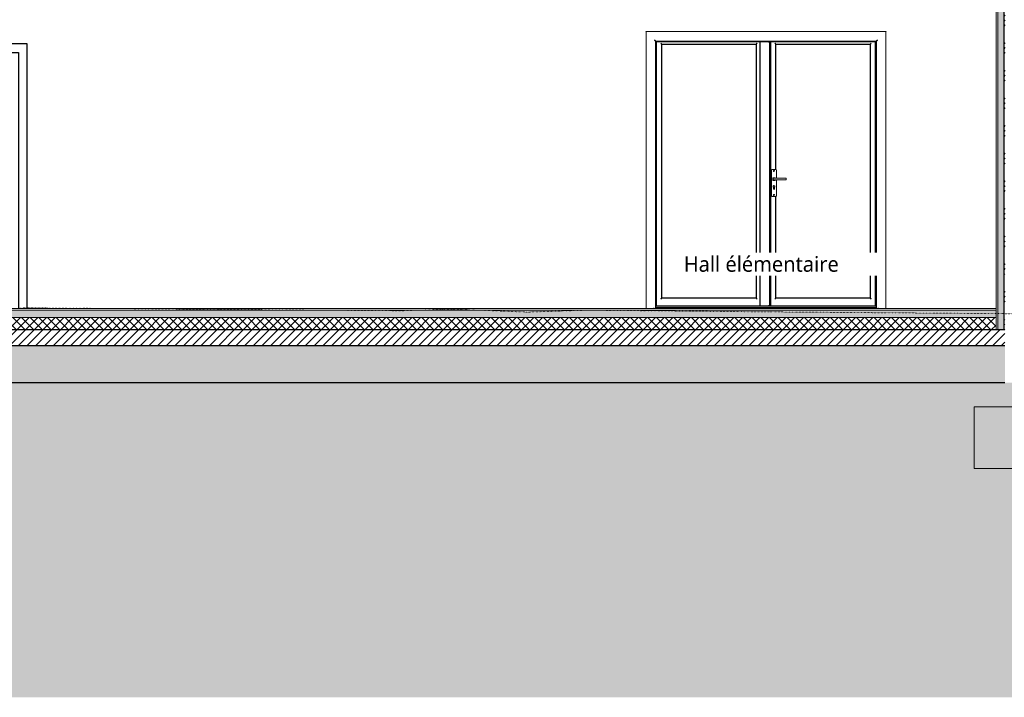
# Model space of a CAD drawing. Header units: millimetres. Extents: x -21851 to 219842, y -3161 to 6433.
# Tile 71 of 81: x 196793 to 204797, y -3161 to 2346. Entities that reach past the tile are written whole.
import ezdxf

# ---------------------------------------------------------------- set-up
doc = ezdxf.new("R2010")
doc.units = ezdxf.units.MM
doc.linetypes.add('A-pointilles', pattern=[0.53, 0, -0.53])
for name, color, linetype, lineweight in [('A-AREA-IDEN', 2, 'Continuous', 9), ('A-DOOR', 31, 'Continuous', 25), ('A-DOOR-FRAM', 31, 'Continuous', 25), ('A-FLOR-FNSH', 192, 'Continuous', 13), ('A-FLOR-MCUT', 51, 'Continuous', 13), ('A-FLOR-PATT', 8, 'Continuous', 13), ('A-WALL', 113, 'Continuous', 13), ('A-WALL-FNSH', 113, 'Continuous', 13), ('A-WALL-PATT', 111, 'Continuous', 13), ('C-TOPO-FNSH', 192, 'A-pointilles', 13), ('C-TOPO-MCUT', 51, 'Continuous', 25), ('C-TOPO-PATT', 8, 'Continuous', 100), ('S-FNDN', 32, 'Continuous', 13)]:
    doc.layers.add(name, color=color, linetype=linetype, lineweight=lineweight)
doc.styles.add('Trebuchet MS_1', font='trebuc.ttf', dxfattribs={"height": 125})

# ---------------------------------------------------------------- blocks, each defined once
blk = doc.blocks.new('Ouverture en rectangle - Ouverture en rectangle 320cm-7305560-COUPE LL_50')
at = {"layer": 'A-DOOR-FRAM', "color": 20}
for p, q in [((9331.8, 2150), (9331.8, 0)), ((12631.8, 2150), (9331.8, 2150)), ((12631.8, 4.1), (12631.8, 2150)), ((9401.8, 2080), (9401.8, 0)), ((9401.8, 2080), (12561.8, 2080)), ((12561.8, 2080), (12561.8, 1.9))]:
    blk.add_line(p, q, dxfattribs=at)
blk = doc.blocks.new('Porte d_entrée double - Panneau vitré - 140cm x 205cm - secondaire similaire-8513312-COUPE LL_50')
at = {"layer": 'A-DOOR', "color": 20}
for p, q in [((17747, 21.8), (17747, 2166)), ((18589, 2166), (17747, 2166)), ((18589, 2166), (18589, 21.8)), ((18589, 2166), (18591.5, 2166)), ((18658, 2166), (18591.5, 2166)), ((18651.1, 2166), (18651.1, 2170)), ((18654.9, 2170), (18654.9, 2166)), ((18658, 2166), (18669, 2166)), ((18669, 24), (18669, 2166)), ((19529, 2166), (18674, 2166)), ((18674, 2166), (18674, 21.8)), ((19529, 21.8), (19529, 2166)), ((17791, 83), (17791, 2147)), ((17791, 2147), (18558, 2147)), ((18558, 2147), (18558, 83)), ((18718, 1129.2), (18718, 2147)), ((18718, 2147), (19485, 2147)), ((19485, 2147), (19485, 83)), ((18718, 83), (18718, 909.2)), ((18558, 83), (17791, 83)), ((19485, 83), (18718, 83)), ((17747, 19.9), (17743, 19.9)), ((17747, 21.8), (17747, 19.8)), ((17747, 19.8), (18668.6, 19.8)), ((18591.5, 21.8), (18589, 21.8)), ((18591.5, 21.8), (18658, 21.8)), ((18638, 16.5), (18638, 19.9)), ((18638, 19.9), (18638, 16.5)), ((18667.8, 21.8), (18658, 21.8)), ((18668.6, 19.8), (18668.9, 19.8)), ((18674, 19.9), (18668.9, 19.9)), ((18674, 21.8), (18674, 19.8)), ((18674, 19.8), (19529, 19.8)), ((19529, 21.8), (19529, 19.8)), ((19533, 19.9), (19529, 19.9))]:
    blk.add_line(p, q, dxfattribs=at)
at = {"layer": 'A-DOOR', "color": 30, "lineweight": 13}
for p, q in [((18683, 1124.2), (18683, 914.2)), ((18718, 1129.2), (18688, 1129.2)), ((18723, 1057.2), (18723, 1124.2)), ((18693.5, 1041.5), (18693.5, 1058.6)), ((18695.5, 1060.6), (18708.5, 1060.6)), ((18696.3, 1046), (18696.3, 1055.3)), ((18803, 1057.3), (18698.3, 1057.3)), ((18698.3, 1044), (18803, 1044)), ((18723, 914.2), (18723, 1044.1)), ((18803, 1055.3), (18803, 1057.3)), ((18803, 1055.3), (18803, 1046)), ((18803, 1044), (18803, 1046)), ((18708.5, 1039.5), (18695.5, 1039.5)), ((18698.9, 970.8), (18698.9, 984.8)), ((18707.1, 984.8), (18707.1, 970.8)), ((18688, 909.2), (18718, 909.2)), ((17725, 5), (17725, 1.3)), ((17725, 0), (17725, 1.3)), ((17743, 16.5), (19533, 16.5)), ((17743, 7.3), (19533, 7.3)), ((19551, 1.3), (19551, 5)), ((19551, 1.3), (19551, 0))]:
    blk.add_line(p, q, dxfattribs=at)
at = {"layer": 'A-DOOR', "color": 20, "flags": 128}
blk.add_lwpolyline([(18669, 24), (18669, 21.9), (18668.9, 19.8)], dxfattribs=at)
at = {"layer": 'A-DOOR', "color": 30, "lineweight": 13}
for centre, radius, start, end in [((18688, 1124.2), 5, 90, 180), ((18688, 1124.2), 5, 90, 135), ((18718, 1124.2), 5, 360, 90), ((18718, 1124.2), 5, 45, 90), ((18695.5, 1058.6), 2, 90, 180), ((18695.5, 1041.5), 2, 180, 270), ((18703, 1116.3), 3.95, 0, 180), ((18703, 1116.3), 3.95, 180, 0), ((18708.5, 1055.6), 5, 19.70824, 90), ((18708.5, 1044.5), 5, 270, 354.17619), ((18703, 990.5), 7.05, 90, 234.05746), ((18702.6, 970.8), 3.74, 180, 276.20136), ((18703, 990.5), 7.05, 305.94254, 90), ((18703.4, 970.8), 3.74, 263.79864, 0), ((18688, 914.2), 5, 180, 270), ((18688, 914.2), 5, 225, 270), ((18703, 921.3), 3.95, 0, 180), ((18703, 921.3), 3.95, 180, 0), ((18718, 914.2), 5, 270, 360), ((18718, 914.2), 5, 270, 315)]:
    blk.add_arc(centre, radius, start, end, dxfattribs=at)
at = {"layer": 'A-DOOR', "color": 20}
for points, knots in [([(17791, 2147), (17791, 2147), (17790.9, 2147.1), (17790.5, 2147.5), (17790.1, 2147.9), (17789.7, 2148.3), (17789.3, 2148.7), (17788.8, 2149.2), (17788.4, 2149.6), (17787.9, 2150.1), (17787.4, 2150.6), (17786.7, 2151.3), (17785.5, 2152.5), (17784.6, 2153.4), (17784, 2154)], [-1, -1, -1, -1, -0.833333, -0.75, -0.666667, -0.583333, -0.541667, -0.5, -0.416667, -0.375, -0.333333, -0.25, -0.166667, 0, 0, 0, 0]), ([(18565, 2154), (18564.4, 2153.4), (18563.5, 2152.5), (18562.3, 2151.3), (18561.6, 2150.6), (18561.1, 2150.1), (18560.6, 2149.6), (18560.1, 2149.1), (18559.7, 2148.7), (18559.3, 2148.3), (18558.9, 2147.9), (18558.5, 2147.5), (18558.1, 2147.1), (18558, 2147), (18558, 2147)], [0, 0, 0, 0, 0.166667, 0.25, 0.333333, 0.375, 0.416667, 0.5, 0.541667, 0.583333, 0.666667, 0.75, 0.833333, 1, 1, 1, 1]), ([(18718, 2147), (18718, 2147), (18717.9, 2147.1), (18717.5, 2147.5), (18717.1, 2147.9), (18716.7, 2148.3), (18716.3, 2148.7), (18715.8, 2149.1), (18715.3, 2149.7), (18714.6, 2150.4), (18714.1, 2150.9), (18713.5, 2151.5), (18712.5, 2152.5), (18711.6, 2153.4), (18711, 2154)], [0, 0, 0, 0, 0.166667, 0.25, 0.333333, 0.416667, 0.458333, 0.5, 0.583333, 0.666667, 0.708333, 0.75, 0.833333, 1, 1, 1, 1]), ([(19492, 2154), (19491.4, 2153.4), (19490.5, 2152.5), (19489.3, 2151.3), (19488.6, 2150.6), (19488.1, 2150.1), (19487.6, 2149.6), (19487.1, 2149.2), (19486.7, 2148.7), (19486.3, 2148.3), (19485.9, 2147.9), (19485.5, 2147.5), (19485.1, 2147.1), (19485, 2147), (19485, 2147)], [-1, -1, -1, -1, -0.833333, -0.75, -0.666667, -0.625, -0.583333, -0.5, -0.458333, -0.416667, -0.333333, -0.25, -0.166667, 0, 0, 0, 0]), ([(17784, 76), (17784.6, 76.6), (17785.5, 77.5), (17786.7, 78.7), (17787.4, 79.4), (17787.9, 79.9), (17788.4, 80.4), (17788.8, 80.9), (17789.3, 81.3), (17789.7, 81.7), (17790.1, 82.1), (17790.5, 82.5), (17790.9, 82.9), (17791, 83), (17791, 83)], [0, 0, 0, 0, 0.166667, 0.25, 0.333333, 0.375, 0.416667, 0.5, 0.541667, 0.583333, 0.666667, 0.75, 0.833333, 1, 1, 1, 1]), ([(18565, 76), (18564.4, 76.6), (18563.5, 77.5), (18562.3, 78.7), (18561.6, 79.4), (18561.1, 79.9), (18560.6, 80.4), (18560.1, 80.8), (18559.7, 81.3), (18559.3, 81.7), (18558.9, 82.1), (18558.5, 82.5), (18558.1, 82.9), (18558, 83), (18558, 83)], [0, 0, 0, 0, 0.166667, 0.25, 0.333333, 0.375, 0.416667, 0.5, 0.541667, 0.583333, 0.666667, 0.75, 0.833333, 1, 1, 1, 1]), ([(18718, 83), (18718, 83), (18717.9, 82.9), (18717.5, 82.5), (18717.1, 82.1), (18716.7, 81.7), (18716.3, 81.3), (18715.8, 80.8), (18715.3, 80.3), (18714.6, 79.6), (18714.1, 79.1), (18713.5, 78.5), (18712.5, 77.5), (18711.6, 76.6), (18711, 76)], [0, 0, 0, 0, 0.166667, 0.25, 0.333333, 0.416667, 0.458333, 0.5, 0.583333, 0.666667, 0.708333, 0.75, 0.833333, 1, 1, 1, 1]), ([(19485, 83), (19485, 83), (19485.1, 82.9), (19485.5, 82.5), (19485.9, 82.1), (19486.3, 81.7), (19486.7, 81.3), (19487.1, 80.9), (19487.7, 80.3), (19488.4, 79.6), (19488.9, 79.1), (19489.5, 78.5), (19490.5, 77.5), (19491.4, 76.6), (19492, 76)], [0, 0, 0, 0, 0.166667, 0.25, 0.333333, 0.416667, 0.458333, 0.5, 0.583333, 0.666667, 0.708333, 0.75, 0.833333, 1, 1, 1, 1]), ([(18668.6, 19.8), (18668.5, 19.8), (18668.4, 19.9), (18668.3, 20), (18668.2, 20.1), (18668.1, 20.2), (18668.1, 20.4), (18668, 20.6), (18667.9, 20.7), (18667.9, 21), (18667.8, 21.4), (18667.8, 21.7), (18667.8, 21.8)], [0, 0, 0, 0, 0.142857, 0.285714, 0.357143, 0.428571, 0.5, 0.571429, 0.642857, 0.714286, 0.857143, 1, 1, 1, 1])]:
    blk.add_open_spline(points, degree=3, knots=knots, dxfattribs=at)
at = {"layer": 'A-DOOR', "color": 30, "lineweight": 13}
for points, knots in [([(18696.3, 1055.3), (18696.3, 1055.5), (18696.4, 1055.7), (18696.5, 1056.1), (18696.6, 1056.3), (18696.7, 1056.5), (18696.9, 1056.7), (18697.1, 1056.9), (18697.3, 1057), (18697.4, 1057.1), (18697.6, 1057.2), (18697.9, 1057.3), (18698.2, 1057.3), (18698.3, 1057.3)], [0, 0, 0, 0, 0.166667, 0.25, 0.333333, 0.416667, 0.5, 0.583333, 0.666667, 0.708333, 0.75, 0.833333, 1, 1, 1, 1]), ([(18698.3, 1044), (18698.2, 1044), (18697.9, 1044), (18697.6, 1044.1), (18697.4, 1044.2), (18697.2, 1044.3), (18697.1, 1044.4), (18696.9, 1044.6), (18696.7, 1044.8), (18696.6, 1045), (18696.5, 1045.2), (18696.4, 1045.5), (18696.3, 1045.8), (18696.3, 1046)], [0, 0, 0, 0, 0.166667, 0.25, 0.333333, 0.375, 0.416667, 0.5, 0.583333, 0.666667, 0.75, 0.833333, 1, 1, 1, 1])]:
    blk.add_open_spline(points, degree=3, knots=knots, dxfattribs=at)
at = {"layer": 'A-DOOR-FRAM', "color": 20}
for p, q in [((17743, 5.4), (17743, 2170)), ((17743, 2170), (19533, 2170)), ((19533, 2170), (19533, 5.4))]:
    blk.add_line(p, q, dxfattribs=at)
for points, knots in [([(17665.5, 2247.5), (17665.3, 2247.7), (17665, 2248), (17664.5, 2248.5), (17664.3, 2248.7), (17664.1, 2248.9), (17663.9, 2249.1), (17663.8, 2249.2), (17663.6, 2249.4), (17663.5, 2249.5), (17663.3, 2249.7), (17663.2, 2249.8), (17663, 2250), (17663, 2250), (17663, 2250)], [-1, -1, -1, -1, -0.833333, -0.75, -0.666667, -0.625, -0.583333, -0.5, -0.458333, -0.416667, -0.333333, -0.25, -0.166667, 0, 0, 0, 0]), ([(19613, 2250), (19613, 2250), (19613, 2250), (19612.8, 2249.8), (19612.7, 2249.7), (19612.5, 2249.5), (19612.4, 2249.4), (19612.2, 2249.2), (19612, 2249), (19611.8, 2248.8), (19611.6, 2248.6), (19611.4, 2248.4), (19611, 2248), (19610.7, 2247.7), (19610.5, 2247.5)], [0, 0, 0, 0, 0.166667, 0.25, 0.333333, 0.416667, 0.458333, 0.5, 0.583333, 0.666667, 0.708333, 0.75, 0.833333, 1, 1, 1, 1]), ([(17743, 2170), (17743, 2170), (17742.8, 2170.2), (17742.2, 2170.8), (17741.6, 2171.4), (17740.9, 2172.1), (17740.3, 2172.7), (17739.6, 2173.4), (17738.9, 2174.1), (17738.1, 2174.9), (17737.3, 2175.7), (17736.2, 2176.8), (17734.4, 2178.6), (17733, 2180), (17732, 2181)], [-1, -1, -1, -1, -0.833333, -0.75, -0.666667, -0.583333, -0.541667, -0.5, -0.416667, -0.375, -0.333333, -0.25, -0.166667, 0, 0, 0, 0]), ([(19544, 2181), (19543, 2180), (19541.6, 2178.6), (19539.8, 2176.8), (19538.7, 2175.7), (19537.9, 2174.9), (19537.1, 2174.1), (19536.4, 2173.4), (19535.7, 2172.7), (19535.1, 2172.1), (19534.4, 2171.4), (19533.8, 2170.8), (19533.2, 2170.2), (19533, 2170), (19533, 2170)], [0, 0, 0, 0, 0.166667, 0.25, 0.333333, 0.375, 0.416667, 0.5, 0.541667, 0.583333, 0.666667, 0.75, 0.833333, 1, 1, 1, 1])]:
    blk.add_open_spline(points, degree=3, knots=knots, dxfattribs=at)

msp = doc.modelspace()

# ---------------------------------------------------------------- hatches: boundary and pattern name
at = {"layer": 'A-FLOR-PATT'}
h = msp.add_hatch(dxfattribs=at)
h.set_pattern_fill('FP_110', color=30, style=0, pattern_type=2)
h.set_pattern_definition([(0, (189704.476, 3183.113), (203.2, 50.8), [16.764, -135.636, 16.764, -135.636, -812.8]), (0, (189704.476, 3183.113), (203.2, 50.8), [-304.8, 16.764, -288.036, 16.764, -135.636, -355.6]), (0, (189704.476, 3183.113), (203.2, 50.8), [-762, 16.764, -84.836, 16.764, -237.236]), (120, (189780.676, 3208.513), (-145.59409, 150.57636), [16.764, -135.636, 16.764, -135.636, -812.8]), (120, (189780.676, 3208.513), (-145.59409, 150.57636), [-304.8, 16.764, -288.036, 16.764, -135.636, -355.6]), (120, (189780.676, 3208.513), (-145.59409, 150.57636), [-762, 16.764, -84.836, 16.764, -237.236]), (240, (189806.076, 3310.113), (-57.60591, -201.37636), [16.764, -135.636, 16.764, -135.636, -812.8]), (240, (189806.076, 3310.113), (-57.60591, -201.37636), [-304.8, 16.764, -288.036, 16.764, -135.636, -355.6]), (240, (189806.076, 3310.113), (-57.60591, -201.37636), [-762, 16.764, -84.836, 16.764, -237.236])])
h.paths.add_polyline_path([(187995.4, -75), (204729.5, -75), (204729.5, -15), (182259.4, -15), (182259.4, -75), (187900.9, -75)])
h.paths.add_polyline_path([(172683.5, -75), (172696, -75), (172696, -15), (172683.5, -15), (172683.5, -50)])
h.paths.add_polyline_path([(217030.6, -75), (217030.6, -15), (215091.1, -15), (215091.1, -75), (217007.4, -75)])
h.paths.add_polyline_path([(172759, -75), (182161.4, -75), (182161.4, -15), (172759, -15)])
h.paths.add_polyline_path([(214928.3, -75), (215020.1, -75), (215020.1, -15), (212914.7, -15), (212914.7, -75), (214550.3, -75)])
h = msp.add_hatch(dxfattribs=at)
h.set_pattern_fill('FP_52', color=30, angle=-135, style=0, pattern_type=2)
h.set_pattern_definition([(225, (194894.753, -6e-11), (35.35534, -35.35534), []), (315, (194894.753, -6e-11), (35.35534, 35.35534), [])])
h.paths.add_polyline_path([(204722.2, -175), (204729.5, -175), (204729.5, -75), (182259.4, -75), (182259.4, -175), (204344.2, -175)])
h.paths.add_polyline_path([(172683.5, -175), (172696, -175), (172696, -75), (172683.5, -75), (172683.5, -132.1)])
h.paths.add_polyline_path([(213038.3, -175), (215020.1, -175), (215020.1, -75), (212914.7, -75), (212914.7, -175)])
h.paths.add_polyline_path([(217093.6, -175), (217093.6, -75), (215091.1, -75), (215091.1, -175), (217007.4, -175)])
h.paths.add_polyline_path([(181474.8, -175), (182161.4, -175), (182161.4, -75), (172759, -75), (172759, -175), (181285.8, -175)])
h = msp.add_hatch(dxfattribs=at)
h.set_pattern_fill('FP_53', color=30, angle=-135, style=0, pattern_type=2)
h.set_pattern_definition([(225, (194894.753, -6e-11), (35.35534, -35.35534), [])])
h.paths.add_polyline_path([(190736, -305), (204802, -305), (204802, -175), (172683.5, -175), (172683.5, -305), (190358, -305)])
h.paths.add_polyline_path([(217106.1, -305), (217106.1, -175), (212816.7, -175), (212816.7, -305), (216818.4, -305)])
h = msp.add_hatch(dxfattribs=at)
h.set_pattern_fill('FP_109', color=30, angle=48.0128, style=0, pattern_type=2)
h.set_pattern_definition([(48.0128, (194804.7525, -125), (1000.0001228, 1125.000363), [16.817, -1664.886]), (4.9698, (194816.0025, -112.5), (-1500.0002544, -125.0019374), [28.858, -2856.991]), (312.5108, (194844.752, -110), (-1250.0084237, 1374.9927108), [20.348, -2014.504]), (87.2738, (194893.502, -78.7496), (-124.9955135, -2500.0002372), [26.28, -2601.695]), (112.8338, (194894.7517, -52.5), (625.0042988, -1499.9985455), [25.769, -2551.172]), (177.2738, (194884.752, -28.75), (2500.0002372, -124.9955135), [26.28, -2601.695]), (217.6938, (194858.5025, -27.5), (1625.0092492, 1249.98715025), [34.754, -3440.606]), (252.2558, (194831.002, -48.7506), (-874.977428, -2750.0070075), [32.811, -3248.29]), (301.4298, (194821.0025, -80), (1000.0070216, -1624.9956933), [26.369, -2610.509]), (355.2368, (194834.752, -102.5), (-1375.000835, 124.9897056), [30.104, -1475.095]), (42.3978, (194864.7524, -104.9997), (1499.99125934, 1375.0101043), [38.931, -3854.172]), (318.8138, (194769.752, -77.499), (874.996347, -750.0041633), [13.288, -1315.48]), (351.4688, (194779.752, -86.2504), (-1624.9983925, 250.0125126), [25.28, -2502.689]), (44.9998, (194804.75, -90), (0.00044, 124.9995), [17.678, -159.099]), (23.1988, (194813.502, -105), (-624.998536, -250.00238), [9.52, -942.452]), (111.8018, (194822.252, -101.25), (125.00263, -374.999556), [13.463, -659.683]), (210.9638, (194817.252, -88.75), (-375.00016, -250.000118), [21.866, -707.003]), (341.5648, (194798.502, -100), (-249.99932, 125.000556), [15.811, -379.473]), (196.3898, (194894.752, -101.25), (-1249.9981067, -375.0054432), [22.15, -2192.856]), (250.3458, (194873.502, -107.5), (500.008526, 1374.9965492), [18.583, -1839.676]), (113.1988, (194798.502, -125), (250.002774, -624.999455), [19.039, -932.932]), (163.6108, (194791.0016, -107.5), (1250.0020337, -374.9923533), [22.15, -2192.856]), (159.4438, (194894.752, -23.75), (624.999753, -250.001696), [21.36, -1046.64]), (114.7748, (194874.752, -16.2495), (624.991955, -1375.003089), [17.897, -1771.83]), (246.8018, (194797.252, -7e-05), (-249.996229, -625.002073), [19.039, -932.932]), (197.3538, (194789.753, -17.5), (1625.0015577, 499.993372), [20.954, -2074.428]), (249.4438, (194858.502, -0.0003), (250.001696, 624.999753), [10.68, -1057.32]), (281.3098, (194804.752, 0.0003), (124.999346, -500.000337), [6.374, -631.004]), (345.9638, (194806.002, -6.25), (-374.999704, 124.999666), [25.769, -489.619]), (6.0088, (194831.0026, -12.5), (-1250.0000584, -124.9952635), [23.881, -2364.24]), (123.6898, (194817.252, -77.5), (124.99858, -250.000634), [18.028, -432.666]), (173.1568, (194807.2523, -62.5004), (-2124.9985029, 250.016252), [31.474, -3115.945]), (240.9458, (194776.002, -58.75), (499.993725, 875.00349), [12.87, -1274.084]), (269.9998, (194769.75, -70), (124.99956, -125.00044), [7.5, -117.5]), (300.2568, (194833.502, -16.25), (-500.0052535, 874.9969423), [17.365, -1719.19]), (228.0128, (194842.252, -31.25), (-1000.0001228, -1125.000363), [33.634, -1648.069]), (179.9998, (194819.75, -56.25), (-125.00044, -124.99956), [32.5, -92.5]), (145.3048, (194787.252, -56.2506), (1249.99914, -875.0012817), [19.764, -1956.659]), (74.0548, (194771.002, -45), (124.998327, 500.000298), [18.2, -891.813]), (27.6458, (194776.002, -27.5003), (2375.0040554, 1249.9930693), [29.633, -2933.684]), (355.4258, (194802.252, -13.75), (1624.9994053, -125.0079832), [31.35, -3103.634])])
h.paths.add_polyline_path([(216818.4, -605), (217106.1, -605), (217106.1, -305), (212816.7, -305), (212816.7, -605), (216440.4, -605)])
h.paths.add_polyline_path([(172969.7, -605), (204802, -605), (204802, -305), (172683.5, -305), (172683.5, -605)])
at = {"layer": 'A-WALL-PATT'}
h = msp.add_hatch(dxfattribs=at)
h.set_pattern_fill('FP_103', color=30, angle=225, style=0, pattern_type=2)
h.set_pattern_definition([(135, (204964.51, 1550), (-177.7999, 88.8996), [15.715, -110.008]), (135, (204886.724, 1583.34), (-177.7999, 88.8996), [15.715, -110.008]), (135, (204964.51, 1594.45), (-177.7999, 88.8996), [15.715, -110.008]), (135, (204886.724, 1627.79), (-177.7999, 88.8996), [15.715, -110.008]), (161.565, (204953.398, 1561.113), (-355.59962, 88.89985), [35.141, -245.986]), (161.565, (204920.06, 1572.224), (-355.59962, 88.89985), [35.141, -245.986]), (161.565, (204953.4, 1605.562), (-355.59962, 88.89985), [35.141, -245.986]), (161.565, (204920.06, 1616.674), (-355.59962, 88.89985), [35.141, -245.986]), (225, (204886.724, 1561.11), (177.7999, 88.8996), [15.715, -110.008]), (225, (204964.51, 1594.45), (177.7999, 88.8996), [15.715, -110.008]), (225, (204886.72, 1605.56), (177.7999, 88.8996), [15.715, -110.008]), (225, (204964.51, 1638.9), (177.7999, 88.8996), [15.715, -110.008]), (198.435, (204920.06, 1572.224), (355.59962, 88.89985), [35.141, -245.986]), (198.435, (204953.398, 1583.337), (355.59962, 88.89985), [35.141, -245.986]), (198.435, (204920.06, 1616.674), (355.59962, 88.89985), [35.141, -245.986]), (198.435, (204953.398, 1627.787), (355.59962, 88.89985), [35.141, -245.986])])
h.paths.add_polyline_path([(204792.5, -175), (204792.5, 2572.6), (204744.5, 2572.6), (204744.5, -175)])
h = msp.add_hatch(dxfattribs=at)
h.set_pattern_fill('FP_102', color=30, style=0, pattern_type=2)
h.set_pattern_definition([(45, (189704.48, 3183.11), (-112.2532, 112.2532), []), (45, (189744.16, 3183.11), (0, 224.5064), []), (45, (189664.79, 3183.11), (0, 224.5064), [])])
h.paths.add_polyline_path([(204792.5, -175), (204802, -175), (204802, 0), (204804.5, 0), (204804.5, 199.6), (204801.5, 199.6), (204801.5, 289.6), (204804.5, 289.6), (204804.5, 2572.6), (204792.5, 2572.6), (204792.5, -132.1)])
h = msp.add_hatch(dxfattribs=at)
h.set_pattern_fill('FP_108', color=256, style=0, pattern_type=2)
h.set_pattern_definition([(90, (202321.5, 0), (-200, 1e-14), [])])
h.paths.add_polyline_path([(201886.8, 2248.1), (201886.8, 2248.1)])
at = {"layer": 'C-TOPO-PATT', "lineweight": 13}
h = msp.add_hatch(dxfattribs=at)
h.set_pattern_fill('FP_119', color=256, style=0, pattern_type=2)
h.set_pattern_definition([(45, (192561.98, 6040.61), (213.84253, 356.40374), [1612.9, -806.45]), (135, (192561.98, 6040.61), (213.84253, -356.40374), [1612.9, -806.45])])
h.paths.add_polyline_path([(172106.6, -3160.6), (219842.4, -3160.6), (219842.4, -6.5), (217106.1, -17.6), (217106.1, -605), (212816.7, -605), (212816.7, -20), (204901.5, -20), (204901.5, -605), (172683.5, -605), (172683.5, -50), (172213.7, -50.3), (171595.9, -55), (171457.7, -58.1), (171457.7, -3160.6)])

# ---------------------------------------------------------------- linework, layer by layer
at = {"layer": 'A-FLOR-FNSH', "color": 30}
msp.add_line((204729.5, 0), (196542.4, 0), dxfattribs=at)
at = {"layer": 'A-FLOR-FNSH', "color": 20, "lineweight": 25}
for p, q in [((204792.5, -175), (172683.5, -175)), ((204802, -305), (172683.5, -305))]:
    msp.add_line(p, q, dxfattribs=at)
at = {"layer": 'A-FLOR-MCUT', "color": 30}
for p, q in [((204729.5, -75), (182259.4, -75)), ((200027.3, -15), (194663.8, -15)), ((200544.5, -15), (200027.3, -15)), ((201397.4, -15), (200544.5, -15)), ((201451.9, -15), (201397.4, -15)), ((204729.5, -15), (201451.9, -15))]:
    msp.add_line(p, q, dxfattribs=at)
at = {"layer": 'A-WALL', "color": 30}
for p, q in [((204744.5, 4501.2), (204744.5, -175)), ((201884.9, 0), (201884.9, 2250)), ((201884.9, 2250), (203834.9, 2250)), ((203834.9, 2250), (203834.9, 0)), ((204729.5, 0), (204729.5, -175)), ((204792.5, -175), (204802, -175))]:
    msp.add_line(p, q, dxfattribs=at)
at = {"layer": 'A-WALL', "color": 20, "lineweight": 25}
msp.add_line((204792.5, 2572.6), (204792.5, -175), dxfattribs=at)
at = {"layer": 'A-WALL-FNSH', "color": 30}
msp.add_line((204729.5, 4494.8), (204729.5, 0), dxfattribs=at)
at = {"layer": 'C-TOPO-FNSH', "color": 40}
for p, q in [((196855.8, 4.2), (196793.5, 2)), ((199897.5, -19.5), (196855.8, 4.2)), ((200310.1, -5.3), (199897.5, -19.5)), ((200917.6, -30.5), (200310.1, -5.3)), ((201410.1, -14.6), (200917.6, -30.5)), ((202893.8, -29), (201410.1, -14.6)), ((202919.7, -29), (202893.8, -29)), ((205747.2, -50.4), (202919.7, -29))]:
    msp.add_line(p, q, dxfattribs=at)
at = {"layer": 'C-TOPO-MCUT'}
msp.add_line((204802, -605), (172683.5, -605), dxfattribs=at)
at = {"layer": 'S-FNDN', "color": 30}
for p, q in [((205202, -800), (204552, -800)), ((204552, -800), (204552, -1300)), ((204552, -1300), (205202, -1300))]:
    msp.add_line(p, q, dxfattribs=at)

# ---------------------------------------------------------------- block references
at = {"layer": 'A-DOOR', "color": 30, "lineweight": 13}
msp.add_blockref('Porte d_entrée double - Panneau vitré - 140cm x 205cm - secondaire similaire-8513312-COUPE LL_50', (184221.9, 0), dxfattribs=at)
at = {"layer": 'A-DOOR-FRAM', "color": 20}
msp.add_blockref('Ouverture en rectangle - Ouverture en rectangle 320cm-7305560-COUPE LL_50', (184221.9, 0), dxfattribs=at)

# ---------------------------------------------------------------- next in the draw order: texts
at = {"layer": 'A-AREA-IDEN', "insert": (202191.6, 422.3), "char_height": 125, "width": 1607.383, "attachment_point": 1, "style": 'Trebuchet MS_1', "bg_fill": 3, "box_fill_scale": 1.25, "bg_fill_color": 256, "bg_fill_true_color": 13158600, "bg_fill_transparency": 0}
msp.add_mtext('Hall élémentaire', dxfattribs=at)

doc.saveas('drawing.dxf')
